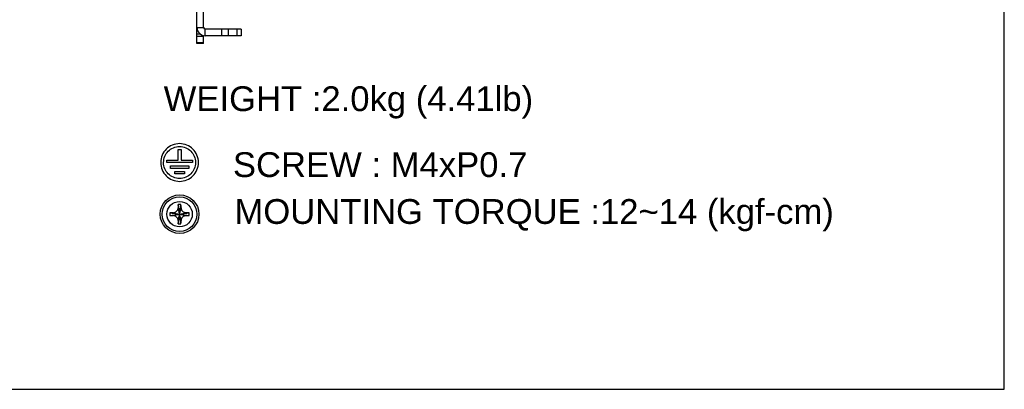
# Model space of a CAD drawing. Header units: millimetres. Extents: x 1895 to 2561, y -1570 to -291.
# Tile 29 of 61: x 2263 to 2561, y -1570 to -1458. Entities that reach past the tile are written whole.
import ezdxf

# ---------------------------------------------------------------- set-up
doc = ezdxf.new("R2010")
doc.units = ezdxf.units.MM
doc.header["$LTSCALE"] = 23.1
doc.layers.get('0').update_dxf_attribs({"linetype": 'CONTINUOUS'})
doc.layers.add('02___PRT_ALL_AXES', color=7, linetype='CONTINUOUS')
doc.layers.add('TEXT', color=7, linetype='CONTINUOUS')
doc.styles.get("Standard").update_dxf_attribs({"font": 'arial.ttf'})

msp = doc.modelspace()

# ---------------------------------------------------------------- linework, layer by layer
at = {"color": 7, "linetype": 'Continuous'}
for p, q in [((2317.109, -1465.248), (2317.109, -1452.744)), ((2319.109, -1460.348), (2319.109, -1452.745)), ((2317.109, -1460.348), (2319.109, -1460.348)), ((2318.096, -1462.334), (2317.109, -1462.334)), ((2330.509, -1460.848), (2319.609, -1460.848)), ((2319.609, -1462.848), (2319.609, -1460.848)), ((2324.511, -1460.848), (2324.511, -1462.848)), ((2326.501, -1460.848), (2326.501, -1462.848)), ((2329.158, -1460.848), (2329.158, -1462.848)), ((2330.509, -1460.848), (2330.509, -1462.848)), ((2319.109, -1463.041), (2317.109, -1463.041)), ((2319.109, -1464.956), (2317.109, -1464.956)), ((2319.109, -1465.248), (2317.109, -1465.248)), ((2319.109, -1465.248), (2319.109, -1462.791)), ((2330.509, -1462.848), (2319.609, -1462.848)), ((2312.285, -1518.808), (2311.407, -1514.93)), ((2311.407, -1518.808), (2312.285, -1514.93)), ((2312.271, -1519.776), (2311.42, -1513.962)), ((2311.42, -1519.776), (2312.271, -1513.962)), ((2308.939, -1517.294), (2314.753, -1516.443)), ((2308.939, -1516.443), (2314.753, -1517.294)), ((2309.907, -1517.308), (2313.785, -1516.43)), ((2309.907, -1516.43), (2313.785, -1517.308))]:
    msp.add_line(p, q, dxfattribs=at)
at = {"color": 0, "linetype": 'Continuous'}
for p, q in [((2311.389, -1500.479), (2311.389, -1497.324)), ((2312.302, -1497.324), (2312.302, -1500.479)), ((2307.969, -1500.479), (2311.389, -1500.479)), ((2307.969, -1501.229), (2307.969, -1500.479)), ((2315.722, -1501.229), (2307.969, -1501.229)), ((2312.302, -1500.479), (2315.722, -1500.479)), ((2315.722, -1500.479), (2315.722, -1501.229)), ((2309.057, -1503.033), (2309.057, -1502.283)), ((2309.057, -1502.283), (2314.635, -1502.283)), ((2314.635, -1503.033), (2309.057, -1503.033)), ((2310.374, -1504.655), (2310.374, -1503.905)), ((2310.374, -1503.905), (2313.318, -1503.905)), ((2313.318, -1503.905), (2313.318, -1504.655)), ((2314.635, -1502.283), (2314.635, -1503.033)), ((2313.318, -1504.655), (2310.374, -1504.655))]:
    msp.add_line(p, q, dxfattribs=at)
at = {"color": 0}
msp.add_line((2311.389, -1497.324), (2312.302, -1497.324), dxfattribs=at)
at = {"color": 7, "linetype": 'Continuous'}
for centre, radius, start, end in [((2319.609, -1460.348), 2.5, 180, 270), ((2319.609, -1460.348), 0.5, 180, 270), ((2474.771, -1516.736), 163.374, 179.02711, 179.36667), ((2311.846, -1541.541), 27.582, 89.11625, 90.88375), ((2155.472, -1516.644), 156.823, 0.62623, 0.97999), ((2336.517, -1516.869), 27.581, 179.11652, 180.00031), ((2336.517, -1516.869), 27.581, 179.99969, 180.88348), ((2311.621, -1673.243), 156.823, 90.62623, 90.97999), ((2311.713, -1353.943), 163.374, 269.02711, 269.36667), ((2468.22, -1517.094), 156.823, 180.62623, 180.97999), ((2148.921, -1517.002), 163.374, 359.02711, 359.36667), ((2311.979, -1679.794), 163.374, 89.02711, 89.36667), ((2312.071, -1360.494), 156.823, 270.62623, 270.97999), ((2287.175, -1516.869), 27.581, 359.99969, 0.88348), ((2287.175, -1516.869), 27.581, 359.11652, 0.00031), ((2311.846, -1492.197), 27.582, 269.11625, 270.88375)]:
    msp.add_arc(centre, radius, start, end, dxfattribs=at)
at = {"color": 0, "linetype": 'Continuous'}
for points, knots in [([(2311.846, -1495.523), (2311.091, -1495.523), (2309.588, -1495.823), (2307.712, -1497.095), (2306.441, -1498.971), (2306.141, -1500.473), (2306.141, -1501.229)], [0, 0, 0, 0, 0.2544005, 0.5, 0.7455995, 1, 1, 1, 1]), ([(2307.009, -1501.229), (2307.009, -1500.588), (2307.263, -1499.315), (2308.341, -1497.724), (2309.932, -1496.646), (2311.206, -1496.391), (2311.846, -1496.391)], [0, 0, 0, 0, 0.2544008, 0.5, 0.7455992, 1, 1, 1, 1]), ([(2317.551, -1501.229), (2317.56, -1500.465), (2317.247, -1498.975), (2315.982, -1497.093), (2314.099, -1495.828), (2312.61, -1495.514), (2311.846, -1495.523)], [0, 0, 0, 0, 0.2544005, 0.5, 0.7455995, 1, 1, 1, 1]), ([(2311.846, -1496.391), (2312.494, -1496.384), (2313.756, -1496.65), (2315.353, -1497.722), (2316.425, -1499.318), (2316.691, -1500.581), (2316.683, -1501.229)], [0, 0, 0, 0, 0.2544008, 0.5, 0.7455992, 1, 1, 1, 1]), ([(2306.141, -1501.229), (2306.131, -1501.993), (2306.445, -1503.482), (2307.71, -1505.365), (2309.593, -1506.629), (2311.082, -1506.943), (2311.846, -1506.934)], [0, 0, 0, 0, 0.2544005, 0.5, 0.7455995, 1, 1, 1, 1]), ([(2311.846, -1506.066), (2311.198, -1506.074), (2309.936, -1505.808), (2308.339, -1504.735), (2307.267, -1503.139), (2307.001, -1501.876), (2307.009, -1501.229)], [0, 0, 0, 0, 0.2544008, 0.5, 0.7455992, 1, 1, 1, 1]), ([(2311.846, -1506.934), (2312.61, -1506.943), (2314.099, -1506.629), (2315.982, -1505.365), (2317.247, -1503.482), (2317.56, -1501.993), (2317.551, -1501.229)], [0, 0, 0, 0, 0.2544005, 0.5, 0.7455995, 1, 1, 1, 1]), ([(2316.683, -1501.229), (2316.691, -1501.876), (2316.425, -1503.139), (2315.353, -1504.735), (2313.756, -1505.808), (2312.494, -1506.074), (2311.846, -1506.066)], [0, 0, 0, 0, 0.2544008, 0.5, 0.7455992, 1, 1, 1, 1])]:
    msp.add_open_spline(points, degree=3, knots=knots, dxfattribs=at)
at = {"color": 7, "linetype": 'Continuous'}
for points, knots in [([(2309.907, -1516.43), (2310.004, -1516.429), (2310.198, -1516.406), (2310.477, -1516.315), (2310.734, -1516.172), (2310.961, -1515.984), (2311.149, -1515.757), (2311.292, -1515.5), (2311.383, -1515.221), (2311.406, -1515.027), (2311.407, -1514.93)], [0, 0, 0, 0, 0.1244139, 0.2493097, 0.3745557, 0.4999853, 0.6254159, 0.7506561, 0.8755476, 1, 1, 1, 1]), ([(2312.285, -1514.93), (2312.286, -1515.027), (2312.309, -1515.221), (2312.4, -1515.5), (2312.543, -1515.757), (2312.731, -1515.984), (2312.958, -1516.172), (2313.215, -1516.315), (2313.494, -1516.406), (2313.688, -1516.429), (2313.785, -1516.43)], [0, 0, 0, 0, 0.124453, 0.2493435, 0.3745826, 0.5000132, 0.6254419, 0.7506882, 0.8755864, 1, 1, 1, 1]), ([(2311.407, -1518.808), (2311.406, -1518.711), (2311.383, -1518.516), (2311.292, -1518.237), (2311.149, -1517.98), (2310.961, -1517.754), (2310.734, -1517.566), (2310.477, -1517.423), (2310.198, -1517.332), (2310.004, -1517.309), (2309.907, -1517.308)], [0, 0, 0, 0, 0.124453, 0.2493435, 0.3745826, 0.5000132, 0.6254419, 0.7506882, 0.8755864, 1, 1, 1, 1]), ([(2313.785, -1517.308), (2313.688, -1517.309), (2313.494, -1517.332), (2313.215, -1517.423), (2312.958, -1517.566), (2312.731, -1517.754), (2312.543, -1517.98), (2312.4, -1518.237), (2312.309, -1518.516), (2312.286, -1518.711), (2312.285, -1518.808)], [0, 0, 0, 0, 0.1244139, 0.2493097, 0.3745557, 0.4999853, 0.6254159, 0.7506561, 0.8755476, 1, 1, 1, 1])]:
    msp.add_open_spline(points, degree=3, knots=knots, dxfattribs=at)
at = {"layer": '02___PRT_ALL_AXES', "color": 7, "linetype": 'Continuous'}
for radius in [5.85, 5.25, 3.857]:
    msp.add_circle((2311.846, -1516.869), radius, dxfattribs=at)
at = {"layer": 'TEXT'}
msp.add_lwpolyline([(1895.285, -1066.677), (1895.285, -1569.885), (2561.344, -1569.885), (2561.344, -1066.677)], close=True, dxfattribs=at)

# ---------------------------------------------------------------- texts
at = {"color": 0, "linetype": 'Continuous', "char_height": 7.5, "attachment_point": 5}
for s, insert in [('WEIGHT :2.0kg (4.41lb)', (2362.924, -1483.051)), ('SCREW : M4xP0.7', (2372.519, -1501.922)), ('MOUNTING TORQUE :12~14 (kgf-cm)', (2419.11, -1517.189))]:
    msp.add_mtext(s, dxfattribs=dict(at, insert=insert))

doc.saveas('drawing.dxf')
